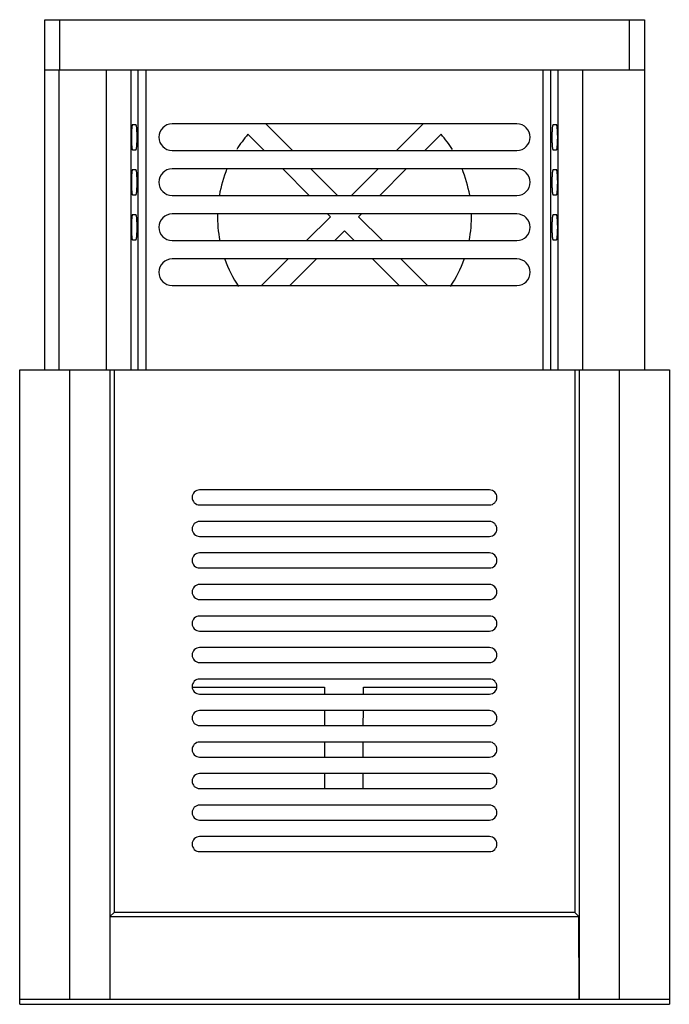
# Model space of a CAD drawing. Header units: millimetres. Extents: x 17 to 147, y 18 to 215.
import ezdxf

# ---------------------------------------------------------------- set-up
doc = ezdxf.new("R2010")
doc.units = ezdxf.units.MM
doc.header["$LTSCALE"] = 15.15051
doc.layers.get('0').update_dxf_attribs({"linetype": 'CONTINUOUS'})

msp = doc.modelspace()

# ---------------------------------------------------------------- linework, layer by layer
at = {"color": 7}
for p, q in [((22.46, 145.19), (22.46, 215.19)), ((22.46, 215.19), (142.46, 215.19)), ((25.46, 215.19), (25.46, 205.19)), ((139.46, 205.19), (139.46, 215.19)), ((142.46, 215.19), (142.46, 145.19)), ((22.46, 205.19), (142.46, 205.19)), ((25.3, 205.19), (25.3, 145.19)), ((34.77, 205.19), (34.77, 145.19)), ((39.75, 145.19), (39.75, 205.19)), ((41.2, 145.19), (41.2, 205.19)), ((42.7, 205.19), (42.7, 145.19)), ((122.22, 145.19), (122.22, 205.19)), ((123.71, 205.19), (123.71, 145.19)), ((125.16, 205.19), (125.16, 145.19)), ((130.15, 145.19), (130.15, 205.19)), ((40.73, 194.19), (40.04, 194.19)), ((116.96, 194.36), (47.96, 194.36)), ((66.74, 194.36), (72.07, 189.03)), ((92.85, 189.03), (98.17, 194.36)), ((124.88, 194.19), (124.19, 194.19)), ((66.41, 189.03), (63.13, 192.31)), ((101.78, 192.31), (98.51, 189.03)), ((40.03, 189.19), (40.73, 189.19)), ((47.96, 189.03), (116.96, 189.03)), ((124.19, 189.19), (124.88, 189.19)), ((40.73, 185.19), (40.04, 185.19)), ((116.96, 185.36), (47.96, 185.36)), ((75.41, 180.03), (70.09, 185.36)), ((75.74, 185.36), (81.07, 180.03)), ((83.85, 180.03), (89.17, 185.36)), ((94.83, 185.36), (89.51, 180.03)), ((124.88, 185.19), (124.19, 185.19)), ((40.03, 180.19), (40.73, 180.19)), ((47.96, 180.03), (116.96, 180.03)), ((124.19, 180.19), (124.88, 180.19)), ((40.73, 176.19), (40.04, 176.19)), ((116.96, 176.36), (47.96, 176.36)), ((74.85, 171.03), (79.63, 175.81)), ((79.63, 175.81), (79.09, 176.36)), ((85.83, 176.36), (85.29, 175.81)), ((85.29, 175.81), (90.07, 171.03)), ((124.88, 176.19), (124.19, 176.19)), ((82.46, 172.98), (80.51, 171.03)), ((84.41, 171.03), (82.46, 172.98)), ((40.03, 171.19), (40.73, 171.19)), ((47.96, 171.03), (116.96, 171.03)), ((124.19, 171.19), (124.88, 171.19)), ((116.96, 167.36), (47.96, 167.36)), ((65.85, 162.03), (71.17, 167.36)), ((76.83, 167.36), (71.51, 162.03)), ((93.41, 162.03), (88.09, 167.36)), ((93.74, 167.36), (99.07, 162.03)), ((47.96, 162.03), (116.96, 162.03)), ((17.46, 18.37), (17.46, 145.19)), ((17.46, 145.19), (147.46, 145.19)), ((27.46, 145.19), (27.46, 19.39)), ((35.51, 145.19), (35.51, 19.39)), ((36.35, 145.19), (36.35, 36.73)), ((128.57, 145.19), (128.57, 36.73)), ((129.41, 145.19), (129.41, 19.39)), ((137.46, 19.39), (137.46, 145.19)), ((147.46, 145.19), (147.46, 18.37)), ((111.46, 121.19), (53.46, 121.19)), ((53.46, 118.19), (111.46, 118.19)), ((111.46, 114.89), (53.46, 114.89)), ((53.46, 111.89), (111.46, 111.89)), ((111.46, 108.59), (53.46, 108.59)), ((53.46, 105.59), (111.46, 105.59)), ((111.46, 102.29), (53.46, 102.29)), ((53.46, 99.29), (111.46, 99.29)), ((111.46, 95.99), (53.46, 95.99)), ((53.46, 92.99), (111.46, 92.99)), ((111.46, 89.69), (53.46, 89.69)), ((53.46, 86.69), (111.46, 86.69)), ((111.46, 83.39), (53.46, 83.39)), ((51.96, 81.79), (78.46, 81.79)), ((78.46, 81.79), (78.46, 80.39)), ((86.23, 81.79), (112.96, 81.79)), ((86.23, 80.39), (86.23, 81.79)), ((53.46, 80.39), (111.46, 80.39)), ((111.46, 77.09), (53.46, 77.09)), ((78.46, 77.09), (78.46, 74.09)), ((86.22, 74.09), (86.23, 77.09)), ((53.46, 74.09), (111.46, 74.09)), ((111.46, 70.79), (53.46, 70.79)), ((78.46, 70.79), (78.46, 67.79)), ((86.22, 67.79), (86.22, 70.79)), ((53.46, 67.79), (111.46, 67.79)), ((111.46, 64.49), (53.46, 64.49)), ((78.46, 64.49), (78.46, 61.49)), ((86.21, 61.49), (86.22, 64.49)), ((53.46, 61.49), (111.46, 61.49)), ((111.46, 58.19), (53.46, 58.19)), ((53.46, 55.19), (111.46, 55.19)), ((111.46, 51.89), (53.46, 51.89)), ((53.46, 48.89), (111.46, 48.89)), ((35.53, 35.92), (35.51, 19.39)), ((35.53, 35.92), (36.35, 36.73)), ((35.53, 35.92), (129.38, 35.92)), ((128.57, 36.73), (36.35, 36.73)), ((128.57, 36.73), (129.38, 35.92)), ((129.41, 19.39), (129.38, 35.92)), ((17.46, 19.39), (147.46, 19.39)), ((17.46, 18.37), (147.46, 18.37))]:
    msp.add_line(p, q, dxfattribs=at)
for centre, radius, start, end in [((47.96, 191.7), 2.66, 90, 270), ((116.96, 191.7), 2.66, 270, 90), ((82.46, 175.81), 25.41, 139.5147, 148.1265), ((82.46, 175.81), 25.41, 31.8735, 40.4853), ((47.96, 182.7), 2.66, 90, 270), ((82.46, 175.81), 25.41, 157.7857, 170.2788), ((82.46, 175.81), 25.41, 9.7212, 22.2143), ((116.96, 182.7), 2.66, 270, 90), ((47.96, 173.7), 2.66, 90, 270), ((82.46, 175.81), 25.41, 178.738, 191.0002), ((82.46, 175.81), 25.41, 348.9998, 1.262), ((116.96, 173.7), 2.66, 270, 90), ((47.96, 164.7), 2.66, 90, 270), ((82.46, 175.81), 25.41, 199.4753, 213.3326), ((82.46, 175.81), 25.41, 326.6674, 340.5247), ((116.96, 164.7), 2.66, 270, 90), ((53.46, 119.69), 1.5, 90, 270), ((111.46, 119.69), 1.5, 270, 90), ((53.46, 113.39), 1.5, 90, 270), ((111.46, 113.39), 1.5, 270, 90), ((53.46, 107.09), 1.5, 90, 270), ((111.46, 107.09), 1.5, 270, 90), ((53.46, 100.79), 1.5, 90, 270), ((111.46, 100.79), 1.5, 270, 90), ((53.46, 94.49), 1.5, 90, 270), ((111.46, 94.49), 1.5, 270, 90), ((53.46, 88.19), 1.5, 90, 270), ((111.46, 88.19), 1.5, 270, 90), ((53.46, 81.89), 1.5, 90, 270), ((111.46, 81.89), 1.5, 270, 90), ((53.46, 75.59), 1.5, 90, 270), ((111.46, 75.59), 1.5, 270, 90), ((53.46, 69.29), 1.5, 90, 270), ((111.46, 69.29), 1.5, 270, 90), ((53.46, 62.99), 1.5, 90, 270), ((111.46, 62.99), 1.5, 270, 90), ((53.46, 56.69), 1.5, 90, 270), ((111.46, 56.69), 1.5, 270, 90), ((53.46, 50.39), 1.5, 90, 270), ((111.46, 50.39), 1.5, 270, 90)]:
    msp.add_arc(centre, radius, start, end, dxfattribs=at)
for points, knots in [([(40.04, 194.19), (40.03, 194.19), (40.01, 194.18), (39.97, 194.11), (39.94, 193.98), (39.9, 193.75), (39.87, 193.44), (39.84, 193.07), (39.81, 192.48), (39.8, 191.7), (39.81, 190.91), (39.84, 190.32), (39.87, 189.95), (39.9, 189.64), (39.94, 189.41), (39.97, 189.27), (40.01, 189.21), (40.03, 189.19), (40.03, 189.19)], [0, 0, 0, 0, 0.00506, 0.013428, 0.042745, 0.088945, 0.150597, 0.225468, 0.310801, 0.499589, 0.688548, 0.774056, 0.849107, 0.910908, 0.957206, 0.986565, 0.994939, 1, 1, 1, 1]), ([(40.73, 189.19), (40.74, 189.19), (40.76, 189.21), (40.79, 189.27), (40.83, 189.41), (40.86, 189.64), (40.9, 189.95), (40.92, 190.32), (40.95, 190.91), (40.97, 191.7), (40.95, 192.48), (40.92, 193.07), (40.9, 193.44), (40.86, 193.75), (40.83, 193.98), (40.79, 194.11), (40.76, 194.18), (40.74, 194.19), (40.73, 194.19)], [0, 0, 0, 0, 0.00507, 0.013467, 0.042865, 0.089237, 0.151065, 0.226153, 0.311652, 0.500607, 0.68937, 0.77468, 0.849542, 0.911164, 0.957324, 0.986597, 0.994945, 1, 1, 1, 1]), ([(124.19, 194.19), (124.18, 194.19), (124.16, 194.18), (124.13, 194.11), (124.09, 193.97), (124.05, 193.74), (124.02, 193.44), (123.99, 193.06), (123.97, 192.47), (123.95, 191.69), (123.97, 190.91), (124, 190.32), (124.02, 189.94), (124.06, 189.64), (124.09, 189.41), (124.13, 189.27), (124.16, 189.21), (124.18, 189.19), (124.19, 189.19)], [0, 0, 0, 0, 0.00507, 0.013472, 0.042907, 0.089371, 0.151345, 0.22661, 0.312281, 0.501403, 0.689993, 0.775132, 0.849818, 0.911296, 0.957366, 0.986601, 0.994946, 1, 1, 1, 1]), ([(124.88, 189.19), (124.89, 189.19), (124.91, 189.21), (124.95, 189.27), (124.98, 189.41), (125.02, 189.64), (125.05, 189.95), (125.08, 190.33), (125.11, 190.92), (125.12, 191.7), (125.11, 192.48), (125.08, 193.07), (125.05, 193.44), (125.02, 193.75), (124.98, 193.98), (124.95, 194.11), (124.91, 194.18), (124.89, 194.19), (124.88, 194.19)], [0, 0, 0, 0, 0.00507, 0.013472, 0.042907, 0.089372, 0.151346, 0.226611, 0.312282, 0.501411, 0.690003, 0.775141, 0.849825, 0.911301, 0.957367, 0.986602, 0.994946, 1, 1, 1, 1]), ([(40.04, 185.19), (40.03, 185.19), (40.01, 185.18), (39.97, 185.11), (39.94, 184.98), (39.9, 184.75), (39.87, 184.44), (39.84, 184.07), (39.81, 183.48), (39.8, 182.7), (39.81, 181.91), (39.84, 181.32), (39.87, 180.95), (39.9, 180.64), (39.94, 180.41), (39.97, 180.27), (40.01, 180.21), (40.03, 180.19), (40.03, 180.19)], [0, 0, 0, 0, 0.00506, 0.013428, 0.042745, 0.088945, 0.150597, 0.225468, 0.310801, 0.499589, 0.688548, 0.774056, 0.849107, 0.910908, 0.957206, 0.986565, 0.994939, 1, 1, 1, 1]), ([(40.73, 180.19), (40.74, 180.19), (40.76, 180.21), (40.79, 180.27), (40.83, 180.41), (40.86, 180.64), (40.9, 180.95), (40.92, 181.32), (40.95, 181.91), (40.97, 182.7), (40.95, 183.48), (40.92, 184.07), (40.9, 184.44), (40.86, 184.75), (40.83, 184.98), (40.79, 185.11), (40.76, 185.18), (40.74, 185.19), (40.73, 185.19)], [0, 0, 0, 0, 0.00507, 0.013467, 0.042865, 0.089237, 0.151065, 0.226153, 0.311652, 0.500607, 0.68937, 0.77468, 0.849542, 0.911164, 0.957324, 0.986597, 0.994945, 1, 1, 1, 1]), ([(124.19, 185.19), (124.18, 185.19), (124.16, 185.18), (124.13, 185.11), (124.09, 184.97), (124.05, 184.74), (124.02, 184.44), (123.99, 184.06), (123.97, 183.47), (123.95, 182.69), (123.97, 181.91), (124, 181.32), (124.02, 180.94), (124.06, 180.64), (124.09, 180.41), (124.13, 180.27), (124.16, 180.21), (124.18, 180.19), (124.19, 180.19)], [0, 0, 0, 0, 0.00507, 0.013472, 0.042907, 0.089371, 0.151345, 0.22661, 0.312281, 0.501403, 0.689993, 0.775132, 0.849818, 0.911296, 0.957366, 0.986601, 0.994946, 1, 1, 1, 1]), ([(124.88, 180.19), (124.89, 180.19), (124.91, 180.21), (124.95, 180.27), (124.98, 180.41), (125.02, 180.64), (125.05, 180.95), (125.08, 181.33), (125.11, 181.92), (125.12, 182.7), (125.11, 183.48), (125.08, 184.07), (125.05, 184.44), (125.02, 184.75), (124.98, 184.98), (124.95, 185.11), (124.91, 185.18), (124.89, 185.19), (124.88, 185.19)], [0, 0, 0, 0, 0.00507, 0.013472, 0.042907, 0.089372, 0.151346, 0.226611, 0.312282, 0.501411, 0.690003, 0.775141, 0.849825, 0.911301, 0.957367, 0.986602, 0.994946, 1, 1, 1, 1]), ([(40.04, 176.19), (40.03, 176.19), (40.01, 176.18), (39.97, 176.11), (39.94, 175.98), (39.9, 175.75), (39.87, 175.44), (39.84, 175.07), (39.81, 174.48), (39.8, 173.7), (39.81, 172.91), (39.84, 172.32), (39.87, 171.95), (39.9, 171.64), (39.94, 171.41), (39.97, 171.27), (40.01, 171.21), (40.03, 171.19), (40.03, 171.19)], [0, 0, 0, 0, 0.00506, 0.013428, 0.042745, 0.088945, 0.150597, 0.225468, 0.310801, 0.499589, 0.688548, 0.774056, 0.849107, 0.910908, 0.957206, 0.986565, 0.994939, 1, 1, 1, 1]), ([(40.73, 171.19), (40.74, 171.19), (40.76, 171.21), (40.79, 171.27), (40.83, 171.41), (40.86, 171.64), (40.9, 171.95), (40.92, 172.32), (40.95, 172.91), (40.97, 173.7), (40.95, 174.48), (40.92, 175.07), (40.9, 175.44), (40.86, 175.75), (40.83, 175.98), (40.79, 176.11), (40.76, 176.18), (40.74, 176.19), (40.73, 176.19)], [0, 0, 0, 0, 0.00507, 0.013467, 0.042865, 0.089237, 0.151065, 0.226153, 0.311652, 0.500607, 0.68937, 0.77468, 0.849542, 0.911164, 0.957324, 0.986597, 0.994945, 1, 1, 1, 1]), ([(124.19, 176.19), (124.18, 176.19), (124.16, 176.18), (124.13, 176.11), (124.09, 175.97), (124.05, 175.74), (124.02, 175.44), (123.99, 175.06), (123.97, 174.47), (123.95, 173.69), (123.97, 172.91), (124, 172.32), (124.02, 171.94), (124.06, 171.64), (124.09, 171.41), (124.13, 171.27), (124.16, 171.21), (124.18, 171.19), (124.19, 171.19)], [0, 0, 0, 0, 0.00507, 0.013472, 0.042907, 0.089371, 0.151345, 0.22661, 0.312281, 0.501403, 0.689993, 0.775132, 0.849818, 0.911296, 0.957366, 0.986601, 0.994946, 1, 1, 1, 1]), ([(124.88, 171.19), (124.89, 171.19), (124.91, 171.21), (124.95, 171.27), (124.98, 171.41), (125.02, 171.64), (125.05, 171.95), (125.08, 172.33), (125.11, 172.92), (125.12, 173.7), (125.11, 174.48), (125.08, 175.07), (125.05, 175.44), (125.02, 175.75), (124.98, 175.98), (124.95, 176.11), (124.91, 176.18), (124.89, 176.19), (124.88, 176.19)], [0, 0, 0, 0, 0.00507, 0.013472, 0.042907, 0.089372, 0.151346, 0.226611, 0.312282, 0.501411, 0.690003, 0.775141, 0.849825, 0.911301, 0.957367, 0.986602, 0.994946, 1, 1, 1, 1])]:
    msp.add_open_spline(points, degree=3, knots=knots, dxfattribs=at)

doc.saveas('drawing.dxf')
